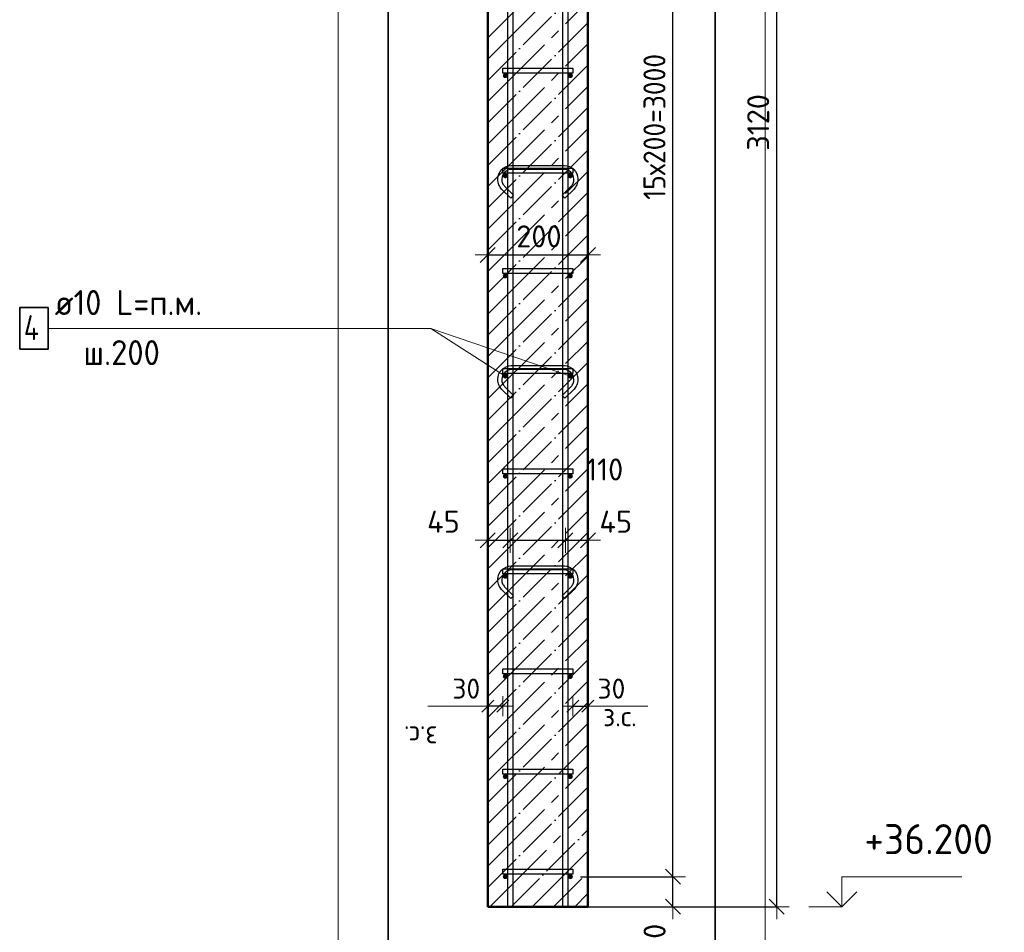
# Model space of a CAD drawing. Header units: millimetres. Extents: x -19950 to 69837, y -2757 to 40090.
# Tile 57 of 136: x 1996 to 3964, y 6742 to 8564. Entities that reach past the tile are written whole.
import ezdxf

# ---------------------------------------------------------------- set-up
doc = ezdxf.new("R2010")
doc.units = ezdxf.units.MM
doc.header["$PDMODE"] = 65
doc.linetypes.add('______11', pattern=[100, 80, -10, 0, -10])
doc.linetypes.add('______5', pattern=[220, 160, -20, 20, -20])
for name, color, linetype, lineweight in [('Standard', 7, 'Continuous', 25), ('Арм.стержн. Арматура края', 96, 'Continuous', 35), ('Арм.стержн. вертикальными 1', 22, 'Continuous', 35), ('Арм.стержн.горизонт. 1', 180, 'Continuous', 35), ('Высотная отметки_ общее', 7, 'Continuous', 13), ('Размерная линия_ общее', 7, 'Continuous', 13), ('Размерная линия_ общее_1', 7, 'Continuous', 13)]:
    doc.layers.add(name, color=color, linetype=linetype, lineweight=lineweight)
doc.layers.add('Арм.стержн.Стяжки', color=7, linetype='Continuous', lineweight=35, true_color=0x501e0f)
doc.styles.add('ISOCPEUR', font='ISOCPEUR')
doc.dimstyles.new('DIMSTYLE_3', dxfattribs={"dimtxt": 40, "dimasz": 40, "dimexe": 0, "dimexo": 0.001, "dimgap": 20, "dimtad": 2, "dimdec": 0, "dimrnd": 5, "dimzin": 12, "dimdsep": 46, "dimtxsty": 'ISOCPEUR', "dimblk1": 'ALL_ML_STRICH', "dimblk2": 'ALL_ML_STRICH', "dimsah": 1, "dimcen": 0, "dimse1": 1, "dimse2": 1, "dimclrd": 7, "dimclre": 256, "dimclrt": 7, "dimadec": 0, "dimazin": 0, "dimtfac": 1, "dimtdec": 0, "dimtix": 1, "dimtmove": 2, "dimatfit": 3, "dimfxl": 0, "dimtvp": 1.2, "dimtzin": 0, "dimlwd": 0, "dimlwe": -3, "dimarcsym": 0})
doc.dimstyles.new('DIMSTYLE_5', dxfattribs={"dimtxt": 44, "dimasz": 50, "dimexe": 0, "dimexo": 0, "dimgap": 22, "dimtad": 2, "dimdec": 0, "dimrnd": 5, "dimzin": 12, "dimdsep": 46, "dimtxsty": 'ISOCPEUR', "dimblk1": 'ALL_ML_STRICH', "dimblk2": 'ALL_ML_STRICH', "dimsah": 1, "dimcen": 0, "dimclrd": 7, "dimclre": 256, "dimclrt": 7, "dimadec": 0, "dimazin": 0, "dimtfac": 1, "dimtdec": 0, "dimtix": 1, "dimtmove": 2, "dimatfit": 3, "dimfxl": 0, "dimtvp": 1.2, "dimtzin": 0, "dimlwd": 0, "dimlwe": -3, "dimarcsym": 0})
doc.dimstyles.new('DIMSTYLE_7', dxfattribs={"dimtxt": 44, "dimasz": 50, "dimexe": 0, "dimexo": 0, "dimgap": 22, "dimtad": 2, "dimdec": 0, "dimrnd": 5, "dimzin": 12, "dimdsep": 46, "dimtxsty": 'ISOCPEUR', "dimblk1": 'ALL_ML_STRICH', "dimblk2": 'ALL_ML_STRICH', "dimsah": 1, "dimcen": 0, "dimclrd": 7, "dimclre": 256, "dimclrt": 7, "dimadec": 0, "dimazin": 0, "dimtfac": 1, "dimtdec": 0, "dimtix": 1, "dimtmove": 2, "dimatfit": 3, "dimfxl": 0, "dimtzin": 0, "dimlwd": 0, "dimlwe": -3, "dimarcsym": 0})
doc.dimstyles.new('DIMSTYLE_9', dxfattribs={"dimtxt": 44, "dimasz": 50, "dimexe": 0, "dimexo": 0.001, "dimgap": 22, "dimtad": 2, "dimdec": 0, "dimrnd": 5, "dimzin": 12, "dimdsep": 46, "dimtxsty": 'ISOCPEUR', "dimblk1": 'ALL_ML_STRICH', "dimblk2": 'ALL_ML_STRICH', "dimsah": 1, "dimcen": 0, "dimse1": 1, "dimse2": 1, "dimclrd": 7, "dimclre": 256, "dimclrt": 7, "dimadec": 0, "dimazin": 0, "dimtfac": 1, "dimtdec": 0, "dimtix": 1, "dimtmove": 2, "dimatfit": 3, "dimfxl": 0, "dimtvp": 1.2, "dimtzin": 0, "dimlwd": 0, "dimlwe": -3, "dimarcsym": 0})

# ---------------------------------------------------------------- blocks, each defined once
blk = doc.blocks.new('ALL_ML_STRICH')
at = {"color": 0, "linetype": 'ByBlock', "lineweight": -2}
for p, q in [((0, -0.5), (0, 0.5)), ((-1, 0), (0.5, 0)), ((-0.3, -0.3), (0.3, 0.3))]:
    blk.add_line(p, q, dxfattribs=at)
blk = doc.blocks.new('*D39')
at = {"layer": 'DEFPOINTS', "color": 7, "linetype": 'Continuous', "lineweight": 13, "transparency": 33554687}
for p in [(3101.6, 7193.3), (3101.6, 7184.6), (3131.6, 7184.6)]:
    blk.add_point(p, dxfattribs=at)
at = {"layer": 'Размерная линия_ общее_1', "color": 7, "linetype": 'Continuous', "lineweight": -2, "transparency": 33554687}
blk.add_line((3101.6, 7193.3), (3131.6, 7193.3), dxfattribs=at)
at = {"layer": 'Размерная линия_ общее_1', "color": 7, "linetype": 'Continuous', "lineweight": 13, "transparency": 33554687, "xscale": 40, "yscale": 40, "zscale": 40, "rotation": 180}
blk.add_blockref('ALL_ML_STRICH', (3101.6, 7193.3), dxfattribs=at)
at = {"layer": 'Размерная линия_ общее_1', "color": 7, "linetype": 'Continuous', "lineweight": 13, "transparency": 33554687, "xscale": 40, "yscale": 40, "zscale": 40}
blk.add_blockref('ALL_ML_STRICH', (3131.6, 7193.3), dxfattribs=at)
at = {"layer": 'Размерная линия_ общее_1', "color": 7, "linetype": 'Continuous', "lineweight": 13, "transparency": 33554687, "insert": (3178.6, 7228.3), "char_height": 40, "width": 80, "attachment_point": 5, "style": 'ISOCPEUR'}
blk.add_mtext('\\A1;{30}', dxfattribs=at)
at = {"layer": 'Размерная линия_ общее_1', "color": 7, "linetype": 'Continuous', "lineweight": 13, "transparency": 33554687, "insert": (3162.1, 7193.1), "char_height": 40, "width": 2, "attachment_point": 1, "line_spacing_factor": 0.60241, "style": 'ISOCPEUR'}
blk.add_mtext('з.с.', dxfattribs=at)
blk = doc.blocks.new('*D40')
at = {"layer": 'DEFPOINTS', "color": 7, "linetype": 'Continuous', "lineweight": 13, "transparency": 33554687}
for p in [(2931.6, 7524.6), (2931.6, 7515.2), (2976.6, 7526.9)]:
    blk.add_point(p, dxfattribs=at)
at = {"layer": 'Размерная линия_ общее', "color": 7, "linetype": 'Continuous', "lineweight": -2, "transparency": 33554687}
blk.add_line((2931.6, 7524.6), (2976.6, 7524.6), dxfattribs=at)
at = {"layer": 'Размерная линия_ общее', "color": 7, "linetype": 'Continuous', "lineweight": 13, "transparency": 33554687, "xscale": 50, "yscale": 50, "zscale": 50, "rotation": 180}
blk.add_blockref('ALL_ML_STRICH', (2931.6, 7524.6), dxfattribs=at)
at = {"layer": 'Размерная линия_ общее', "color": 7, "linetype": 'Continuous', "lineweight": 13, "transparency": 33554687, "xscale": 50, "yscale": 50, "zscale": 50}
blk.add_blockref('ALL_ML_STRICH', (2976.6, 7524.6), dxfattribs=at)
at = {"layer": 'Размерная линия_ общее', "color": 7, "linetype": 'Continuous', "lineweight": 13, "transparency": 33554687, "insert": (2843, 7561.7), "char_height": 44, "width": 88, "attachment_point": 5, "style": 'ISOCPEUR'}
blk.add_mtext('\\A1;{45}', dxfattribs=at)
blk = doc.blocks.new('*D41')
at = {"layer": 'DEFPOINTS', "color": 7, "linetype": 'Continuous', "lineweight": 13, "transparency": 33554687}
for p in [(2976.6, 7526.9), (2976.6, 7524.6), (3086.6, 7530.9)]:
    blk.add_point(p, dxfattribs=at)
at = {"layer": 'Размерная линия_ общее', "color": 7, "linetype": 'Continuous', "lineweight": -2, "transparency": 33554687}
blk.add_line((2976.6, 7524.6), (3086.6, 7524.6), dxfattribs=at)
at = {"layer": 'Размерная линия_ общее', "color": 7, "linetype": 'Continuous', "lineweight": 13, "transparency": 33554687, "xscale": 50, "yscale": 50, "zscale": 50, "rotation": 180}
blk.add_blockref('ALL_ML_STRICH', (2976.6, 7524.6), dxfattribs=at)
at = {"layer": 'Размерная линия_ общее', "color": 7, "linetype": 'Continuous', "lineweight": 13, "transparency": 33554687, "xscale": 50, "yscale": 50, "zscale": 50}
blk.add_blockref('ALL_ML_STRICH', (3086.6, 7524.6), dxfattribs=at)
at = {"layer": 'Размерная линия_ общее', "color": 7, "linetype": 'Continuous', "lineweight": 13, "transparency": 33554687, "insert": (3165.1, 7666), "char_height": 44, "width": 132, "attachment_point": 5, "style": 'ISOCPEUR'}
blk.add_mtext('\\A1;{110}', dxfattribs=at)
blk = doc.blocks.new('*D42')
at = {"layer": 'DEFPOINTS', "color": 7, "linetype": 'Continuous', "lineweight": 13, "transparency": 33554687}
for p in [(3086.6, 7530.9), (3086.6, 7524.6), (3131.6, 7523.7)]:
    blk.add_point(p, dxfattribs=at)
at = {"layer": 'Размерная линия_ общее', "color": 7, "linetype": 'Continuous', "lineweight": -2, "transparency": 33554687}
blk.add_line((3086.6, 7524.6), (3131.6, 7524.6), dxfattribs=at)
at = {"layer": 'Размерная линия_ общее', "color": 7, "linetype": 'Continuous', "lineweight": 13, "transparency": 33554687, "xscale": 50, "yscale": 50, "zscale": 50, "rotation": 180}
blk.add_blockref('ALL_ML_STRICH', (3086.6, 7524.6), dxfattribs=at)
at = {"layer": 'Размерная линия_ общее', "color": 7, "linetype": 'Continuous', "lineweight": 13, "transparency": 33554687, "xscale": 50, "yscale": 50, "zscale": 50}
blk.add_blockref('ALL_ML_STRICH', (3131.6, 7524.6), dxfattribs=at)
at = {"layer": 'Размерная линия_ общее', "color": 7, "linetype": 'Continuous', "lineweight": 13, "transparency": 33554687, "insert": (3187.3, 7561.6), "char_height": 44, "width": 88, "attachment_point": 5, "style": 'ISOCPEUR'}
blk.add_mtext('\\A1;{45}', dxfattribs=at)
blk = doc.blocks.new('*D43')
at = {"layer": 'DEFPOINTS', "color": 7, "linetype": 'Continuous', "lineweight": 13, "transparency": 33554687}
for p in [(2931.6, 7184.6), (2961.6, 7193.3), (2961.6, 7184.6)]:
    blk.add_point(p, dxfattribs=at)
at = {"layer": 'Размерная линия_ общее_1', "color": 7, "linetype": 'Continuous', "lineweight": -2, "transparency": 33554687}
blk.add_line((2961.6, 7193.3), (2931.6, 7193.3), dxfattribs=at)
at = {"layer": 'Размерная линия_ общее_1', "color": 7, "linetype": 'Continuous', "lineweight": 13, "transparency": 33554687, "xscale": 40, "yscale": 40, "zscale": 40}
for p, rotation in [((2931.6, 7193.3), 180), ((2961.6, 7193.3), 360)]:
    blk.add_blockref('ALL_ML_STRICH', p, dxfattribs=dict(at, rotation=rotation))
at = {"layer": 'Размерная линия_ общее_1', "color": 7, "linetype": 'Continuous', "lineweight": 13, "transparency": 33554687, "insert": (2888.6, 7228.3), "char_height": 40, "width": 80, "attachment_point": 5, "style": 'ISOCPEUR'}
blk.add_mtext('\\A1;{30}', dxfattribs=at)
at = {"layer": 'Размерная линия_ общее_1', "color": 7, "linetype": 'Continuous', "lineweight": 13, "transparency": 33554687, "insert": (2831.1, 7113.1), "char_height": 40, "width": 2, "attachment_point": 1, "rotation": 180, "line_spacing_factor": 0.60241, "style": 'ISOCPEUR'}
blk.add_mtext('з.с.', dxfattribs=at)
blk = doc.blocks.new('*D216')
at = {"layer": 'DEFPOINTS', "color": 7, "linetype": 'Continuous', "lineweight": 13, "transparency": 33554687}
for p in [(2931.6, 8094.6), (2931.6, 8085.2), (3131.6, 8093.7)]:
    blk.add_point(p, dxfattribs=at)
at = {"layer": 'Размерная линия_ общее', "color": 253, "linetype": 'Continuous', "lineweight": -2, "true_color": 0xa0a0a0, "transparency": 33554687}
for p, q in [((2931.6, 8094.6), (2931.6, 8094.6)), ((3131.6, 8094.6), (3131.6, 8094.6))]:
    blk.add_line(p, q, dxfattribs=at)
at = {"layer": 'Размерная линия_ общее', "color": 7, "linetype": 'Continuous', "lineweight": -2, "transparency": 33554687}
blk.add_line((2931.6, 8094.6), (3131.6, 8094.6), dxfattribs=at)
at = {"layer": 'Размерная линия_ общее', "color": 7, "linetype": 'Continuous', "lineweight": 13, "transparency": 33554687, "xscale": 50, "yscale": 50, "zscale": 50, "rotation": 180}
blk.add_blockref('ALL_ML_STRICH', (2931.6, 8094.6), dxfattribs=at)
at = {"layer": 'Размерная линия_ общее', "color": 7, "linetype": 'Continuous', "lineweight": 13, "transparency": 33554687, "xscale": 50, "yscale": 50, "zscale": 50}
blk.add_blockref('ALL_ML_STRICH', (3131.6, 8094.6), dxfattribs=at)
at = {"layer": 'Размерная линия_ общее', "color": 7, "linetype": 'Continuous', "lineweight": 13, "transparency": 33554687, "insert": (3033.8, 8131.6), "char_height": 44, "width": 132, "attachment_point": 5, "style": 'ISOCPEUR'}
blk.add_mtext('\\A1;{200}', dxfattribs=at)
blk = doc.blocks.new('COMPLEX_ELEVATIONDIM_2')
at = {"layer": 'Высотная отметки_ общее', "color": 7, "linetype": 'Continuous', "lineweight": 13, "transparency": 33554687}
for p, q in [((3638.8, 10092.6), (3638.8, 10152.6)), ((3638.8, 10152.6), (3878.8, 10152.6)), ((3638.8, 10092.6), (3608.8, 10122.6)), ((3638.8, 10092.6), (3668.8, 10122.6)), ((3638.8, 10092.6), (3572.7, 10092.6)), ((3638.8, 10092.6), (3638.8, 10092.6)), ((3638.8, 10092.6), (3638.8, 10092.6)), ((3638.8, 10092.6), (3638.8, 10092.6)), ((3638.8, 10092.6), (3638.8, 10092.6)), ((3638.8, 9912.6), (3638.8, 9972.6)), ((3638.8, 9972.6), (3878.8, 9972.6)), ((3638.8, 9912.6), (3608.8, 9942.6)), ((3638.8, 9912.6), (3668.8, 9942.6)), ((3638.8, 9912.6), (3572.7, 9912.6)), ((3638.8, 9912.6), (3638.8, 9912.6)), ((3638.8, 9912.6), (3638.8, 9912.6)), ((3638.8, 9912.6), (3638.8, 9912.6)), ((3638.8, 9912.6), (3638.8, 9912.6)), ((3638.8, 6792.6), (3638.8, 6852.6)), ((3638.8, 6852.6), (3878.8, 6852.6)), ((3638.8, 6792.6), (3608.8, 6822.6)), ((3638.8, 6792.6), (3668.8, 6822.6)), ((3638.8, 6792.6), (3638.8, 6792.6)), ((3638.8, 6792.6), (3638.8, 6792.6)), ((3638.8, 6792.6), (3638.8, 6792.6)), ((3638.8, 6792.6), (3638.8, 6792.6))]:
    blk.add_line(p, q, dxfattribs=at)
blk.add_lwpolyline([(3638.8, 6792.6), (3578.8, 6792.6), (3578.8, 6792.6), (3572.7, 6792.6)], dxfattribs=at)
at = {"layer": 'Высотная отметки_ общее', "color": 7, "linetype": 'Continuous', "lineweight": 13, "transparency": 33554687, "char_height": 60, "width": 298.477, "attachment_point": 7, "style": 'ISOCPEUR'}
for s, insert in [('\\W0.96;+39.500', (3683.8, 10197.6)), ('\\W0.96;+39.320', (3683.8, 10017.6)), ('\\W0.96;+36.200', (3683.8, 6897.6))]:
    blk.add_mtext(s, dxfattribs=dict(at, insert=insert))
blk = doc.blocks.new('*D229')
at = {"layer": 'DEFPOINTS', "color": 7, "linetype": 'Continuous', "lineweight": 13, "transparency": 33554687}
for p in [(3096.6, 6852.6), (3077.5, 6792.6), (3301.6, 6792.6)]:
    blk.add_point(p, dxfattribs=at)
at = {"layer": 'Размерная линия_ общее', "color": 253, "linetype": 'Continuous', "lineweight": -2, "true_color": 0xa0a0a0, "transparency": 33554687}
for p, q in [((3116.6, 6852.6), (3301.6, 6852.6)), ((3097.5, 6792.6), (3301.6, 6792.6))]:
    blk.add_line(p, q, dxfattribs=at)
at = {"layer": 'Размерная линия_ общее', "color": 7, "linetype": 'Continuous', "lineweight": -2, "transparency": 33554687}
blk.add_line((3301.6, 6792.6), (3301.6, 6852.6), dxfattribs=at)
at = {"layer": 'Размерная линия_ общее', "color": 7, "linetype": 'Continuous', "lineweight": 13, "transparency": 33554687, "xscale": 50, "yscale": 50, "zscale": 50}
for p, rotation in [((3301.6, 6852.6), 90), ((3301.6, 6792.6), 270)]:
    blk.add_blockref('ALL_ML_STRICH', p, dxfattribs=dict(at, rotation=rotation))
at = {"layer": 'Размерная линия_ общее', "color": 7, "linetype": 'Continuous', "lineweight": 13, "transparency": 33554687, "insert": (3264.8, 6727.6), "char_height": 44, "width": 88, "attachment_point": 5, "rotation": 90, "style": 'ISOCPEUR'}
blk.add_mtext('\\A1;{60}', dxfattribs=at)
blk = doc.blocks.new('*D230')
at = {"layer": 'DEFPOINTS', "color": 7, "linetype": 'Continuous', "lineweight": 13, "transparency": 33554687}
for p in [(3096.6, 9852.6), (3096.6, 6852.6), (3301.6, 6852.6)]:
    blk.add_point(p, dxfattribs=at)
at = {"layer": 'Размерная линия_ общее', "color": 253, "linetype": 'Continuous', "lineweight": -2, "true_color": 0xa0a0a0, "transparency": 33554687}
for p, q in [((3116.6, 9852.6), (3301.6, 9852.6)), ((3116.6, 6852.6), (3301.6, 6852.6))]:
    blk.add_line(p, q, dxfattribs=at)
at = {"layer": 'Размерная линия_ общее', "color": 7, "linetype": 'Continuous', "lineweight": -2, "transparency": 33554687}
blk.add_line((3301.6, 6852.6), (3301.6, 9852.6), dxfattribs=at)
at = {"layer": 'Размерная линия_ общее', "color": 7, "linetype": 'Continuous', "lineweight": 13, "transparency": 33554687, "xscale": 50, "yscale": 50, "zscale": 50}
for p, rotation in [((3301.6, 9852.6), 90), ((3301.6, 6852.6), 270)]:
    blk.add_blockref('ALL_ML_STRICH', p, dxfattribs=dict(at, rotation=rotation))
at = {"layer": 'Размерная линия_ общее', "color": 7, "linetype": 'Continuous', "lineweight": 13, "transparency": 33554687, "insert": (3242.6, 8204.6), "char_height": 44, "width": 2.2, "attachment_point": 1, "rotation": 90, "line_spacing_factor": 0.60241, "style": 'ISOCPEUR'}
blk.add_mtext('\\W0.91;15х200=3000', dxfattribs=at)
blk = doc.blocks.new('*D232')
at = {"layer": 'DEFPOINTS', "color": 7, "linetype": 'Continuous', "lineweight": 13, "transparency": 33554687}
for p in [(3131.6, 9912.6), (3179.5, 6792.6), (3508.8, 6792.6)]:
    blk.add_point(p, dxfattribs=at)
at = {"layer": 'Размерная линия_ общее', "color": 253, "linetype": 'Continuous', "lineweight": -2, "true_color": 0xa0a0a0, "transparency": 33554687}
for p, q in [((3151.6, 9912.6), (3508.8, 9912.6)), ((3199.5, 6792.6), (3508.8, 6792.6))]:
    blk.add_line(p, q, dxfattribs=at)
at = {"layer": 'Размерная линия_ общее', "color": 7, "linetype": 'Continuous', "lineweight": -2, "transparency": 33554687}
blk.add_line((3508.8, 6792.6), (3508.8, 9912.6), dxfattribs=at)
at = {"layer": 'Размерная линия_ общее', "color": 7, "linetype": 'Continuous', "lineweight": 13, "transparency": 33554687, "xscale": 50, "yscale": 50, "zscale": 50}
for p, rotation in [((3508.8, 9912.6), 90), ((3508.8, 6792.6), 270)]:
    blk.add_blockref('ALL_ML_STRICH', p, dxfattribs=dict(at, rotation=rotation))
at = {"layer": 'Размерная линия_ общее', "color": 7, "linetype": 'Continuous', "lineweight": 13, "transparency": 33554687, "insert": (3471.8, 8359.2), "char_height": 44, "width": 176, "attachment_point": 5, "rotation": 90, "style": 'ISOCPEUR'}
blk.add_mtext('\\A1;{3120}', dxfattribs=at)

msp = doc.modelspace()

# ---------------------------------------------------------------- hatches: boundary and pattern name
at = {"layer": 'Арм.стержн.горизонт. 1', "linetype": 'Continuous', "lineweight": 50, "transparency": 33554687}
for points in [[(2971.6, 8452.6), (2971.2, 8454.5), (2970.1, 8456.1), (2968.5, 8457.2), (2966.6, 8457.6), (2964.7, 8457.2), (2963.1, 8456.1), (2962, 8454.5), (2961.6, 8452.6), (2962, 8450.7), (2963.1, 8449.1), (2964.7, 8448), (2966.6, 8447.6), (2968.5, 8448), (2970.1, 8449.1), (2971.2, 8450.7)], [(3101.6, 8452.6), (3101.2, 8454.5), (3100.1, 8456.1), (3098.5, 8457.2), (3096.6, 8457.6), (3094.7, 8457.2), (3093.1, 8456.1), (3092, 8454.5), (3091.6, 8452.6), (3092, 8450.7), (3093.1, 8449.1), (3094.7, 8448), (3096.6, 8447.6), (3098.5, 8448), (3100.1, 8449.1), (3101.2, 8450.7)], [(2971.6, 8252.6), (2971.2, 8254.5), (2970.1, 8256.1), (2968.5, 8257.2), (2966.6, 8257.6), (2964.7, 8257.2), (2963.1, 8256.1), (2962, 8254.5), (2961.6, 8252.6), (2962, 8250.7), (2963.1, 8249.1), (2964.7, 8248), (2966.6, 8247.6), (2968.5, 8248), (2970.1, 8249.1), (2971.2, 8250.7)], [(3101.6, 8252.6), (3101.2, 8254.5), (3100.1, 8256.1), (3098.5, 8257.2), (3096.6, 8257.6), (3094.7, 8257.2), (3093.1, 8256.1), (3092, 8254.5), (3091.6, 8252.6), (3092, 8250.7), (3093.1, 8249.1), (3094.7, 8248), (3096.6, 8247.6), (3098.5, 8248), (3100.1, 8249.1), (3101.2, 8250.7)], [(2971.6, 8052.6), (2971.2, 8054.5), (2970.1, 8056.1), (2968.5, 8057.2), (2966.6, 8057.6), (2964.7, 8057.2), (2963.1, 8056.1), (2962, 8054.5), (2961.6, 8052.6), (2962, 8050.7), (2963.1, 8049.1), (2964.7, 8048), (2966.6, 8047.6), (2968.5, 8048), (2970.1, 8049.1), (2971.2, 8050.7)], [(3101.6, 8052.6), (3101.2, 8054.5), (3100.1, 8056.1), (3098.5, 8057.2), (3096.6, 8057.6), (3094.7, 8057.2), (3093.1, 8056.1), (3092, 8054.5), (3091.6, 8052.6), (3092, 8050.7), (3093.1, 8049.1), (3094.7, 8048), (3096.6, 8047.6), (3098.5, 8048), (3100.1, 8049.1), (3101.2, 8050.7)], [(2971.6, 7852.6), (2971.2, 7854.5), (2970.1, 7856.1), (2968.5, 7857.2), (2966.6, 7857.6), (2964.7, 7857.2), (2963.1, 7856.1), (2962, 7854.5), (2961.6, 7852.6), (2962, 7850.7), (2963.1, 7849.1), (2964.7, 7848), (2966.6, 7847.6), (2968.5, 7848), (2970.1, 7849.1), (2971.2, 7850.7)], [(3101.6, 7852.6), (3101.2, 7854.5), (3100.1, 7856.1), (3098.5, 7857.2), (3096.6, 7857.6), (3094.7, 7857.2), (3093.1, 7856.1), (3092, 7854.5), (3091.6, 7852.6), (3092, 7850.7), (3093.1, 7849.1), (3094.7, 7848), (3096.6, 7847.6), (3098.5, 7848), (3100.1, 7849.1), (3101.2, 7850.7)], [(2971.6, 7652.6), (2971.2, 7654.5), (2970.1, 7656.1), (2968.5, 7657.2), (2966.6, 7657.6), (2964.7, 7657.2), (2963.1, 7656.1), (2962, 7654.5), (2961.6, 7652.6), (2962, 7650.7), (2963.1, 7649.1), (2964.7, 7648), (2966.6, 7647.6), (2968.5, 7648), (2970.1, 7649.1), (2971.2, 7650.7)], [(3101.6, 7652.6), (3101.2, 7654.5), (3100.1, 7656.1), (3098.5, 7657.2), (3096.6, 7657.6), (3094.7, 7657.2), (3093.1, 7656.1), (3092, 7654.5), (3091.6, 7652.6), (3092, 7650.7), (3093.1, 7649.1), (3094.7, 7648), (3096.6, 7647.6), (3098.5, 7648), (3100.1, 7649.1), (3101.2, 7650.7)], [(2971.6, 7452.6), (2971.2, 7454.5), (2970.1, 7456.1), (2968.5, 7457.2), (2966.6, 7457.6), (2964.7, 7457.2), (2963.1, 7456.1), (2962, 7454.5), (2961.6, 7452.6), (2962, 7450.7), (2963.1, 7449.1), (2964.7, 7448), (2966.6, 7447.6), (2968.5, 7448), (2970.1, 7449.1), (2971.2, 7450.7)], [(3101.6, 7452.6), (3101.2, 7454.5), (3100.1, 7456.1), (3098.5, 7457.2), (3096.6, 7457.6), (3094.7, 7457.2), (3093.1, 7456.1), (3092, 7454.5), (3091.6, 7452.6), (3092, 7450.7), (3093.1, 7449.1), (3094.7, 7448), (3096.6, 7447.6), (3098.5, 7448), (3100.1, 7449.1), (3101.2, 7450.7)], [(2971.6, 7252.6), (2971.2, 7254.5), (2970.1, 7256.1), (2968.5, 7257.2), (2966.6, 7257.6), (2964.7, 7257.2), (2963.1, 7256.1), (2962, 7254.5), (2961.6, 7252.6), (2962, 7250.7), (2963.1, 7249.1), (2964.7, 7248), (2966.6, 7247.6), (2968.5, 7248), (2970.1, 7249.1), (2971.2, 7250.7)], [(3101.6, 7252.6), (3101.2, 7254.5), (3100.1, 7256.1), (3098.5, 7257.2), (3096.6, 7257.6), (3094.7, 7257.2), (3093.1, 7256.1), (3092, 7254.5), (3091.6, 7252.6), (3092, 7250.7), (3093.1, 7249.1), (3094.7, 7248), (3096.6, 7247.6), (3098.5, 7248), (3100.1, 7249.1), (3101.2, 7250.7)], [(2971.6, 7052.6), (2971.2, 7054.5), (2970.1, 7056.1), (2968.5, 7057.2), (2966.6, 7057.6), (2964.7, 7057.2), (2963.1, 7056.1), (2962, 7054.5), (2961.6, 7052.6), (2962, 7050.7), (2963.1, 7049.1), (2964.7, 7048), (2966.6, 7047.6), (2968.5, 7048), (2970.1, 7049.1), (2971.2, 7050.7)], [(3101.6, 7052.6), (3101.2, 7054.5), (3100.1, 7056.1), (3098.5, 7057.2), (3096.6, 7057.6), (3094.7, 7057.2), (3093.1, 7056.1), (3092, 7054.5), (3091.6, 7052.6), (3092, 7050.7), (3093.1, 7049.1), (3094.7, 7048), (3096.6, 7047.6), (3098.5, 7048), (3100.1, 7049.1), (3101.2, 7050.7)], [(2971.6, 6852.6), (2971.2, 6854.5), (2970.1, 6856.1), (2968.5, 6857.2), (2966.6, 6857.6), (2964.7, 6857.2), (2963.1, 6856.1), (2962, 6854.5), (2961.6, 6852.6), (2962, 6850.7), (2963.1, 6849.1), (2964.7, 6848), (2966.6, 6847.6), (2968.5, 6848), (2970.1, 6849.1), (2971.2, 6850.7)], [(3101.6, 6852.6), (3101.2, 6854.5), (3100.1, 6856.1), (3098.5, 6857.2), (3096.6, 6857.6), (3094.7, 6857.2), (3093.1, 6856.1), (3092, 6854.5), (3091.6, 6852.6), (3092, 6850.7), (3093.1, 6849.1), (3094.7, 6848), (3096.6, 6847.6), (3098.5, 6848), (3100.1, 6849.1), (3101.2, 6850.7)]]:
    msp.add_hatch(color=4, dxfattribs=at).paths.add_polyline_path(points)

# ---------------------------------------------------------------- linework, layer by layer
at = {"layer": 'Standard', "color": 52, "linetype": 'Continuous', "lineweight": -3, "transparency": 33554687}
for p, q in [((2732.9, 10152.8), (2732.9, 6447.4)), ((2732.9, 6447.4), (2732.9, 10152.8)), ((3385.8, 10152.8), (3385.8, 6447.4)), ((3385.8, 6447.4), (3385.8, 10152.8))]:
    msp.add_line(p, q, dxfattribs=at)
at = {"layer": 'Standard', "color": 7, "linetype": 'Continuous', "lineweight": 50, "transparency": 33554687}
for p, q in [((2931.6, 9912.6), (2931.6, 6792.6)), ((3131.6, 6792.6), (3131.6, 9912.6)), ((2931.6, 6792.6), (3131.6, 6792.6))]:
    msp.add_line(p, q, dxfattribs=at)
at = {"layer": 'Standard', "color": 7, "linetype": '______11', "lineweight": -3, "transparency": 33554687}
for p, q in [((2931.6, 8528), (3131.6, 8728)), ((2931.6, 8443.2), (3131.6, 8643.2)), ((2931.6, 8358.3), (3131.6, 8558.3)), ((2931.6, 8273.5), (3131.6, 8473.5)), ((2931.6, 8188.6), (3131.6, 8388.6)), ((2931.6, 8103.8), (3131.6, 8303.8)), ((2931.6, 8018.9), (3131.6, 8218.9)), ((2931.6, 7934.1), (3131.6, 8134.1)), ((2931.6, 7849.2), (3131.6, 8049.2)), ((2931.6, 7764.4), (3131.6, 7964.4)), ((2931.6, 7679.5), (3131.6, 7879.5)), ((2931.6, 7594.7), (3131.6, 7794.7)), ((2931.6, 7509.8), (3131.6, 7709.8)), ((2931.6, 7425), (3131.6, 7625)), ((2931.6, 7340.1), (3131.6, 7540.1)), ((2931.6, 7255.3), (3131.6, 7455.3)), ((2931.6, 7170.4), (3131.6, 7370.4)), ((2931.6, 7085.5), (3131.6, 7285.5)), ((2931.6, 7000.7), (3131.6, 7200.7)), ((2931.6, 6915.8), (3131.6, 7115.8)), ((2931.6, 6831), (3131.6, 7031)), ((2978.1, 6792.6), (3131.6, 6946.1)), ((3062.9, 6792.6), (3131.6, 6861.3))]:
    msp.add_line(p, q, dxfattribs=at)
at = {"layer": 'Standard', "color": 7, "linetype": '______5', "lineweight": -3, "transparency": 33554687}
for p, q in [((2931.6, 8485.6), (3131.6, 8685.6)), ((2931.6, 8400.8), (3131.6, 8600.8)), ((2931.6, 8315.9), (3131.6, 8515.9)), ((2931.6, 8231.1), (3131.6, 8431.1)), ((2931.6, 8146.2), (3131.6, 8346.2)), ((2931.6, 8061.4), (3131.6, 8261.4)), ((2931.6, 7976.5), (3131.6, 8176.5)), ((2931.6, 7891.6), (3131.6, 8091.6)), ((2931.6, 7806.8), (3131.6, 8006.8)), ((2931.6, 7721.9), (3131.6, 7921.9)), ((2931.6, 7637.1), (3131.6, 7837.1)), ((2931.6, 7552.2), (3131.6, 7752.2)), ((2931.6, 7467.4), (3131.6, 7667.4)), ((2931.6, 7382.5), (3131.6, 7582.5)), ((2931.6, 7297.7), (3131.6, 7497.7)), ((2931.6, 7212.8), (3131.6, 7412.8)), ((2931.6, 7128), (3131.6, 7328)), ((2931.6, 7043.1), (3131.6, 7243.1)), ((2931.6, 6958.3), (3131.6, 7158.3)), ((2931.6, 6873.4), (3131.6, 7073.4)), ((2935.7, 6792.6), (3131.6, 6988.6)), ((3020.5, 6792.6), (3131.6, 6903.7)), ((3105.4, 6792.6), (3131.6, 6818.9))]:
    msp.add_line(p, q, dxfattribs=at)
at = {"layer": 'Standard', "color": 7, "linetype": 'Continuous', "lineweight": 13, "transparency": 33554687}
for p, q in [((3096.6, 7852.6), (2818.1, 7947.7)), ((2931.6, 7193.3), (2811.6, 7193.3)), ((3131.6, 7193.3), (3251.6, 7193.3))]:
    msp.add_line(p, q, dxfattribs=at)
msp.add_lwpolyline([(2632.9, 6347.4), (3485.8, 6347.4), (3485.8, 10252.8), (2632.9, 10252.8), (2632.9, 6347.4)], dxfattribs=at)
at = {"layer": 'Арм.стержн. Арматура края', "color": 4, "linetype": 'Continuous', "lineweight": 25, "transparency": 33554687}
for points in [[(3101.6, 8457.6), (2961.6, 8457.6), (2961.6, 8467.6), (3101.6, 8467.6), (3101.6, 8457.6)], [(3101.6, 8257.6), (2961.6, 8257.6), (2961.6, 8267.6), (3101.6, 8267.6), (3101.6, 8257.6)], [(3101.6, 8057.6), (2961.6, 8057.6), (2961.6, 8067.6), (3101.6, 8067.6), (3101.6, 8057.6)], [(3101.6, 7857.6), (2961.6, 7857.6), (2961.6, 7867.6), (3101.6, 7867.6), (3101.6, 7857.6)], [(3101.6, 7657.6), (2961.6, 7657.6), (2961.6, 7667.6), (3101.6, 7667.6), (3101.6, 7657.6)], [(3101.6, 7457.6), (2961.6, 7457.6), (2961.6, 7467.6), (3101.6, 7467.6), (3101.6, 7457.6)], [(3101.6, 7257.6), (2961.6, 7257.6), (2961.6, 7267.6), (3101.6, 7267.6), (3101.6, 7257.6)], [(3101.6, 7057.6), (2961.6, 7057.6), (2961.6, 7067.6), (3101.6, 7067.6), (3101.6, 7057.6)], [(3101.6, 6857.6), (2961.6, 6857.6), (2961.6, 6867.6), (3101.6, 6867.6), (3101.6, 6857.6)]]:
    msp.add_lwpolyline(points, dxfattribs=at)
at = {"layer": 'Арм.стержн. вертикальными 1', "color": 4, "linetype": 'Continuous', "lineweight": 25, "transparency": 33554687}
for points in [[(3081.6, 6792.6), (3081.6, 10003.6), (3081, 10008.1), (3079.5, 10012.7), (3077.1, 10016.9), (3074.3, 10020.3), (3070.9, 10023.1), (3066.7, 10025.5), (3062.1, 10027), (3057.6, 10027.6), (2776.6, 10027.6), (2776.6, 10037.6), (3058.3, 10037.6), (3064.4, 10036.8), (3070.7, 10034.7), (3076.6, 10031.4), (3081.4, 10027.4), (3085.4, 10022.6), (3088.7, 10016.7), (3090.8, 10010.4), (3091.6, 10004.3), (3091.6, 6792.6), (3081.6, 6792.6)], [(3081.6, 6792.6), (3081.6, 10003.6), (3081, 10008.1), (3079.5, 10012.7), (3077.1, 10016.9), (3074.3, 10020.3), (3070.9, 10023.1), (3066.7, 10025.5), (3062.1, 10027), (3057.6, 10027.6), (2776.6, 10027.6), (2776.6, 10037.6), (3058.3, 10037.6), (3064.4, 10036.8), (3070.7, 10034.7), (3076.6, 10031.4), (3081.4, 10027.4), (3085.4, 10022.6), (3088.7, 10016.7), (3090.8, 10010.4), (3091.6, 10004.3), (3091.6, 6792.6), (3081.6, 6792.6)], [(2971.6, 6792.6), (2971.6, 9943.6), (2971, 9948.1), (2969.5, 9952.7), (2967.1, 9956.9), (2964.3, 9960.3), (2960.9, 9963.1), (2956.7, 9965.5), (2952.1, 9967), (2947.6, 9967.6), (2727.9, 9967.6), (2727.9, 9977.6), (2948.3, 9977.6), (2954.4, 9976.8), (2960.7, 9974.7), (2966.6, 9971.4), (2971.4, 9967.4), (2975.4, 9962.6), (2978.7, 9956.7), (2980.8, 9950.4), (2981.6, 9944.3), (2981.6, 6792.6), (2971.6, 6792.6)], [(2971.6, 6792.6), (2971.6, 9943.6), (2971, 9948.1), (2969.5, 9952.7), (2967.1, 9956.9), (2964.3, 9960.3), (2960.9, 9963.1), (2956.7, 9965.5), (2952.1, 9967), (2947.6, 9967.6), (2727.9, 9967.6), (2727.9, 9977.6), (2948.3, 9977.6), (2954.4, 9976.8), (2960.7, 9974.7), (2966.6, 9971.4), (2971.4, 9967.4), (2975.4, 9962.6), (2978.7, 9956.7), (2980.8, 9950.4), (2981.6, 9944.3), (2981.6, 6792.6), (2971.6, 6792.6)]]:
    msp.add_lwpolyline(points, dxfattribs=at)
at = {"layer": 'Арм.стержн.горизонт. 1', "color": 52, "linetype": 'Continuous', "lineweight": 50, "transparency": 33554687}
for p, q in [((2931.6, 9912.6), (2931.6, 6792.6)), ((3131.6, 9912.6), (3131.6, 6792.6))]:
    msp.add_line(p, q, dxfattribs=at)
at = {"layer": 'Арм.стержн.горизонт. 1', "color": 7, "linetype": 'Continuous', "lineweight": 13, "transparency": 33554687}
for p, q in [((2053.1, 7947.7), (2818.1, 7947.7)), ((2818.1, 7947.7), (2966.6, 7852.6))]:
    msp.add_line(p, q, dxfattribs=at)
at = {"layer": 'Арм.стержн.горизонт. 1', "color": 7, "linetype": 'Continuous', "lineweight": 35, "transparency": 33554687}
msp.add_lwpolyline([(1996.4, 7906), (2053.1, 7906), (2053.1, 7989.4), (1996.4, 7989.4), (1996.4, 7906)], dxfattribs=at)
at = {"layer": 'Арм.стержн.Стяжки', "color": 40, "linetype": 'Continuous', "lineweight": 25, "transparency": 33554687}
for points in [[(3080.2, 8213.7), (3098, 8231.6), (3099.3, 8233), (3100.4, 8234.6), (3101.3, 8236.2), (3102.1, 8237.8), (3102.7, 8239.6), (3103.2, 8241.4), (3103.5, 8243.2), (3103.6, 8245.1), (3103.6, 8246.2), (3103.1, 8249.9), (3101.9, 8253.5), (3100, 8256.9), (3097.7, 8259.6), (3095, 8261.9), (3091.7, 8263.8), (3088, 8265), (3084.4, 8265.5), (2978.8, 8265.5), (2975.2, 8265), (2971.6, 8263.8), (2968.2, 8261.9), (2965.5, 8259.6), (2963.2, 8256.9), (2961.3, 8253.5), (2960.1, 8249.9), (2959.6, 8246.2), (2959.6, 8245.1), (2959.7, 8243.2), (2960, 8241.4), (2960.5, 8239.6), (2961.1, 8237.8), (2961.9, 8236.2), (2962.9, 8234.6), (2964, 8233), (2965.2, 8231.6), (2983.1, 8213.7), (2977.4, 8208.1), (2959.3, 8226.1), (2957.7, 8228.1), (2956.2, 8230.2), (2954.8, 8232.4), (2953.7, 8234.8), (2952.9, 8237.2), (2952.2, 8239.7), (2951.8, 8242.3), (2951.6, 8244.8), (2951.6, 8246.8), (2952.3, 8251.7), (2954, 8256.8), (2956.6, 8261.4), (2959.8, 8265.3), (2963.7, 8268.5), (2968.3, 8271.1), (2973.4, 8272.8), (2978.3, 8273.5), (3084.9, 8273.5), (3089.8, 8272.8), (3094.9, 8271.1), (3099.6, 8268.5), (3103.4, 8265.3), (3106.6, 8261.4), (3109.3, 8256.8), (3110.9, 8251.7), (3111.6, 8246.8), (3111.6, 8244.8), (3111.4, 8242.3), (3111, 8239.7), (3110.4, 8237.2), (3109.5, 8234.8), (3108.4, 8232.4), (3107.1, 8230.2), (3105.5, 8228.1), (3103.9, 8226.1), (3085.8, 8208.1), (3080.2, 8213.7)], [(3080.2, 7813.7), (3098, 7831.6), (3099.3, 7833), (3100.4, 7834.6), (3101.3, 7836.2), (3102.1, 7837.8), (3102.7, 7839.6), (3103.2, 7841.4), (3103.5, 7843.2), (3103.6, 7845.1), (3103.6, 7846.2), (3103.1, 7849.9), (3101.9, 7853.5), (3100, 7856.9), (3097.7, 7859.6), (3095, 7861.9), (3091.7, 7863.8), (3088, 7865), (3084.4, 7865.5), (2978.8, 7865.5), (2975.2, 7865), (2971.6, 7863.8), (2968.2, 7861.9), (2965.5, 7859.6), (2963.2, 7856.9), (2961.3, 7853.5), (2960.1, 7849.9), (2959.6, 7846.2), (2959.6, 7845.1), (2959.7, 7843.2), (2960, 7841.4), (2960.5, 7839.6), (2961.1, 7837.8), (2961.9, 7836.2), (2962.9, 7834.6), (2964, 7833), (2965.2, 7831.6), (2983.1, 7813.7), (2977.4, 7808.1), (2959.3, 7826.1), (2957.7, 7828.1), (2956.2, 7830.2), (2954.8, 7832.4), (2953.7, 7834.8), (2952.9, 7837.2), (2952.2, 7839.7), (2951.8, 7842.3), (2951.6, 7844.8), (2951.6, 7846.8), (2952.3, 7851.7), (2954, 7856.8), (2956.6, 7861.4), (2959.8, 7865.3), (2963.7, 7868.5), (2968.3, 7871.1), (2973.4, 7872.8), (2978.3, 7873.5), (3084.9, 7873.5), (3089.8, 7872.8), (3094.9, 7871.1), (3099.6, 7868.5), (3103.4, 7865.3), (3106.6, 7861.4), (3109.3, 7856.8), (3110.9, 7851.7), (3111.6, 7846.8), (3111.6, 7844.8), (3111.4, 7842.3), (3111, 7839.7), (3110.4, 7837.2), (3109.5, 7834.8), (3108.4, 7832.4), (3107.1, 7830.2), (3105.5, 7828.1), (3103.9, 7826.1), (3085.8, 7808.1), (3080.2, 7813.7)], [(3080.2, 7413.7), (3098, 7431.6), (3099.3, 7433), (3100.4, 7434.6), (3101.3, 7436.2), (3102.1, 7437.8), (3102.7, 7439.6), (3103.2, 7441.4), (3103.5, 7443.2), (3103.6, 7445.1), (3103.6, 7446.2), (3103.1, 7449.9), (3101.9, 7453.5), (3100, 7456.9), (3097.7, 7459.6), (3095, 7461.9), (3091.7, 7463.8), (3088, 7465), (3084.4, 7465.5), (2978.8, 7465.5), (2975.2, 7465), (2971.6, 7463.8), (2968.2, 7461.9), (2965.5, 7459.6), (2963.2, 7456.9), (2961.3, 7453.5), (2960.1, 7449.9), (2959.6, 7446.2), (2959.6, 7445.1), (2959.7, 7443.2), (2960, 7441.4), (2960.5, 7439.6), (2961.1, 7437.8), (2961.9, 7436.2), (2962.9, 7434.6), (2964, 7433), (2965.2, 7431.6), (2983.1, 7413.7), (2977.4, 7408.1), (2959.3, 7426.1), (2957.7, 7428.1), (2956.2, 7430.2), (2954.8, 7432.4), (2953.7, 7434.8), (2952.9, 7437.2), (2952.2, 7439.7), (2951.8, 7442.3), (2951.6, 7444.8), (2951.6, 7446.8), (2952.3, 7451.7), (2954, 7456.8), (2956.6, 7461.4), (2959.8, 7465.3), (2963.7, 7468.5), (2968.3, 7471.1), (2973.4, 7472.8), (2978.3, 7473.5), (3084.9, 7473.5), (3089.8, 7472.8), (3094.9, 7471.1), (3099.6, 7468.5), (3103.4, 7465.3), (3106.6, 7461.4), (3109.3, 7456.8), (3110.9, 7451.7), (3111.6, 7446.8), (3111.6, 7444.8), (3111.4, 7442.3), (3111, 7439.7), (3110.4, 7437.2), (3109.5, 7434.8), (3108.4, 7432.4), (3107.1, 7430.2), (3105.5, 7428.1), (3103.9, 7426.1), (3085.8, 7408.1), (3080.2, 7413.7)]]:
    msp.add_lwpolyline(points, dxfattribs=at)

# ---------------------------------------------------------------- block references
at = {"layer": 'Высотная отметки_ общее', "color": 7, "linetype": 'Continuous', "lineweight": 13, "transparency": 33554687}
msp.add_blockref('COMPLEX_ELEVATIONDIM_2', (0, 0), dxfattribs=at)

# ---------------------------------------------------------------- texts
at = {"layer": 'Арм.стержн.горизонт. 1', "color": 7, "linetype": 'Continuous', "lineweight": 25, "transparency": 33554687, "char_height": 50, "attachment_point": 7, "style": 'ISOCPEUR'}
for s, insert, width in [('\\W0.94;ø10 L=п.м.', (2066.4, 7974.4), 333.305), ('\\W0.80;4', (2004.8, 7924.4), 59.972), ('\\W0.95;ш.200 ', (2123.9, 7874.4), 218.666)]:
    msp.add_mtext(s, dxfattribs=dict(at, insert=insert, width=width))

# ---------------------------------------------------------------- dimensions: what is measured, and where the dimension line sits
at = {"layer": 'Размерная линия_ общее', "color": 7, "linetype": 'Continuous', "lineweight": 13, "transparency": 33554687}
for base, p1, p2, dimstyle, picture, middle in [((3508.8, 9912.6), (3199.5, 6792.6), (3151.6, 9912.6), 'DIMSTYLE_7', '*D232', (3471.8, 8359.2)), ((3301.6, 6852.6), (3097.5, 6792.6), (3116.6, 6852.6), 'DIMSTYLE_5', '*D229', (3264.8, 6727.6))]:
    dim = msp.add_linear_dim(base=base, p1=p1, p2=p2, angle=90, dimstyle=dimstyle, override={"dimpost": '<>', "dimclrd": 7, "dimclre": 253, "dimclrt": 7, "dimlwd": 0, "dimlwe": 65533}, dxfattribs=at)
    dim.commit()
    dim.dimension.update_dxf_attribs({"geometry": picture, "text_midpoint": middle, "dimtype": 160})
dim = msp.add_linear_dim(base=(3301.6, 9852.6), p1=(3116.6, 6852.6), p2=(3116.6, 9852.6), angle=90, text='\\W0.91;15х200=3000', dimstyle='DIMSTYLE_7', override={"dimpost": '<>', "dimclrd": 7, "dimclre": 253, "dimclrt": 7, "dimlwd": 0, "dimlwe": 65533}, dxfattribs=at)
dim.commit()
dim.dimension.update_dxf_attribs({"geometry": '*D230', "text_midpoint": (3279.6, 8352.6), "dimtype": 160})
for base, p1, p2, dimstyle, picture, middle in [((3131.6, 8094.6), (2931.6, 8094.6), (3131.6, 8094.6), 'DIMSTYLE_7', '*D216', (3033.8, 8131.6)), ((3086.6, 7524.6), (2976.6, 7526.9), (3086.6, 7530.9), 'DIMSTYLE_9', '*D41', (3165.1, 7666)), ((2976.6, 7524.6), (2931.6, 7515.2), (2976.6, 7526.9), 'DIMSTYLE_9', '*D40', (2843, 7561.7)), ((3131.6, 7524.6), (3086.6, 7530.9), (3131.6, 7523.7), 'DIMSTYLE_9', '*D42', (3187.3, 7561.6))]:
    dim = msp.add_linear_dim(base=base, p1=p1, p2=p2, dimstyle=dimstyle, override={"dimpost": '<>', "dimclrd": 7, "dimclre": 253, "dimclrt": 7, "dimlwd": 0, "dimlwe": 65533}, dxfattribs=at)
    dim.commit()
    dim.dimension.update_dxf_attribs({"geometry": picture, "text_midpoint": middle, "dimtype": 160})
at = {"layer": 'Размерная линия_ общее_1', "color": 7, "linetype": 'Continuous', "lineweight": 13, "transparency": 33554687}
dim = msp.add_linear_dim(base=(2931.6, 7193.3), p1=(2961.6, 7184.6), p2=(2931.6, 7184.6), angle=180, text='<>\\Xз.с.', dimstyle='DIMSTYLE_3', override={"dimpost": '<>', "dimclrd": 7, "dimclre": 253, "dimclrt": 7, "dimlwd": 0, "dimlwe": 65533}, dxfattribs=at)
dim.commit()
dim.dimension.update_dxf_attribs({"geometry": '*D43', "text_midpoint": (2888.6, 7228.3), "dimtype": 160})
dim = msp.add_linear_dim(base=(3131.6, 7193.3), p1=(3101.6, 7184.6), p2=(3131.6, 7184.6), text='<>\\Xз.с.', dimstyle='DIMSTYLE_3', override={"dimpost": '<>', "dimclrd": 7, "dimclre": 253, "dimclrt": 7, "dimlwd": 0, "dimlwe": 65533}, dxfattribs=at)
dim.commit()
dim.dimension.update_dxf_attribs({"geometry": '*D39', "text_midpoint": (3178.6, 7228.3), "dimtype": 160})

doc.saveas('drawing.dxf')
